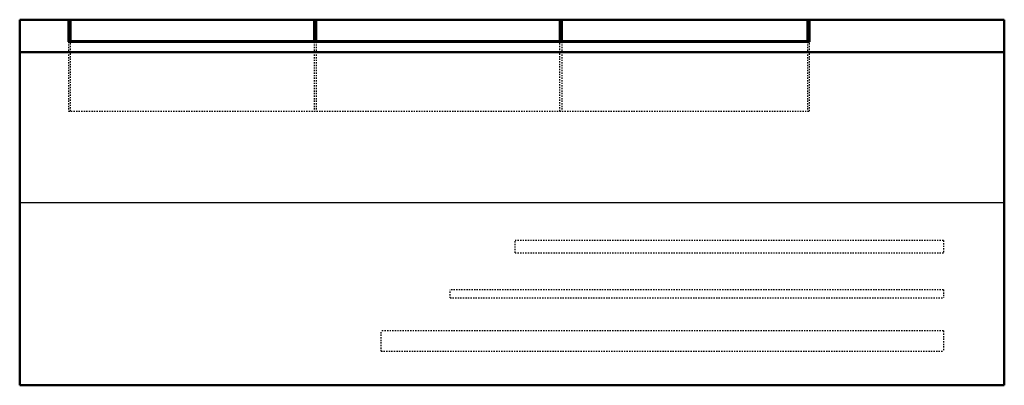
# Model space of a CAD drawing. Header units: millimetres. Extents: x -385 to 385, y -143 to 143.
import ezdxf

# ---------------------------------------------------------------- set-up
doc = ezdxf.new("R2010")
doc.units = ezdxf.units.MM
doc.linetypes.add('Dashed', pattern=[2, 1, -1])
for name, color, linetype, lineweight in [('AM_0', 7, 'Continuous', 50), ('AM_4', 3, 'Continuous', 25), ('AM_9', 6, 'Dashed', 25)]:
    doc.layers.add(name, color=color, linetype=linetype, lineweight=lineweight)

# ---------------------------------------------------------------- blocks, each defined once
blk = doc.blocks.new('1_FTXV12AVJU9_PART4_0_in_FTXV12AVJU9_0')
at = {"layer": 'AM_9'}
for p, q in [((-48.41875, -74.6125), (-48.41875, -68.2625)), ((337.34375, -68.2625), (-48.41875, -68.2625)), ((337.34375, -68.2625), (337.34375, -74.6125)), ((-48.41875, -74.6125), (337.34375, -74.6125))]:
    blk.add_line(p, q, dxfattribs=at)
blk = doc.blocks.new('2_FTXV12AVJU9_PART3_0_in_FTXV12AVJU9_0')
at = {"layer": 'AM_9'}
for p, q in [((2.38125, -39.290625), (2.38125, -29.765625)), ((337.34375, -29.765625), (2.38125, -29.765625)), ((337.34375, -29.765625), (337.34375, -39.290625)), ((2.38125, -39.290625), (337.34375, -39.290625))]:
    blk.add_line(p, q, dxfattribs=at)
blk = doc.blocks.new('3_FTXV12AVJU9_PART2_0_in_FTXV12AVJU9_0')
at = {"layer": 'AM_9'}
for p, q in [((-102.39375, -116.284375), (-102.39375, -100.409375)), ((337.34375, -100.409375), (-102.39375, -100.409375)), ((337.34375, -100.409375), (337.34375, -116.284375)), ((-102.39375, -116.284375), (337.34375, -116.284375))]:
    blk.add_line(p, q, dxfattribs=at)
blk = doc.blocks.new('4_FTXV12AVJU9_PART1_0_in_FTXV12AVJU9_0')
at = {"layer": 'AM_0'}
for p, q in [((-384.97, 142.87), (384.97, 142.87)), ((-384.97, -142.88), (-384.97, 142.87)), ((-346.87, 142.87), (-346.87, 125.62)), ((-345.28, 125.62), (-345.28, 142.87)), ((-154.78, 142.87), (-154.78, 125.62)), ((-153.19, 125.62), (-153.19, 142.87)), ((37.31, 142.87), (37.31, 125.62)), ((38.89, 125.62), (38.89, 142.87)), ((230.98, 142.87), (230.98, 125.62)), ((232.57, 125.62), (232.57, 142.87)), ((384.97, 142.87), (384.97, -142.88)), ((-346.87, 125.62), (232.57, 125.62)), ((-154.78, 126.22), (-345.28, 126.22)), ((37.31, 126.22), (-153.19, 126.22)), ((230.98, 126.22), (38.89, 126.22)), ((-384.97, 117.47), (384.97, 117.47)), ((384.97, -142.88), (-384.97, -142.88))]:
    blk.add_line(p, q, dxfattribs=at)
at = {"layer": 'AM_4'}
blk.add_line((-384.97, 0), (384.97, 0), dxfattribs=at)
at = {"layer": 'AM_9'}
for p, q in [((-346.87, 125.62), (-346.87, 71.44)), ((-345.28, 71.44), (-345.28, 125.62)), ((-154.78, 125.62), (-154.78, 71.44)), ((-153.19, 125.62), (-153.19, 71.44)), ((37.31, 71.44), (37.31, 125.62)), ((38.89, 125.62), (38.89, 71.44)), ((230.98, 125.62), (230.98, 71.44)), ((232.57, 71.44), (232.57, 125.62)), ((-346.87, 71.44), (232.57, 71.44))]:
    blk.add_line(p, q, dxfattribs=at)

msp = doc.modelspace()

# ---------------------------------------------------------------- block references
for name in ['4_FTXV12AVJU9_PART1_0_in_FTXV12AVJU9_0', '2_FTXV12AVJU9_PART3_0_in_FTXV12AVJU9_0', '1_FTXV12AVJU9_PART4_0_in_FTXV12AVJU9_0', '3_FTXV12AVJU9_PART2_0_in_FTXV12AVJU9_0']:
    msp.add_blockref(name, (0, 0))

doc.saveas('drawing.dxf')
